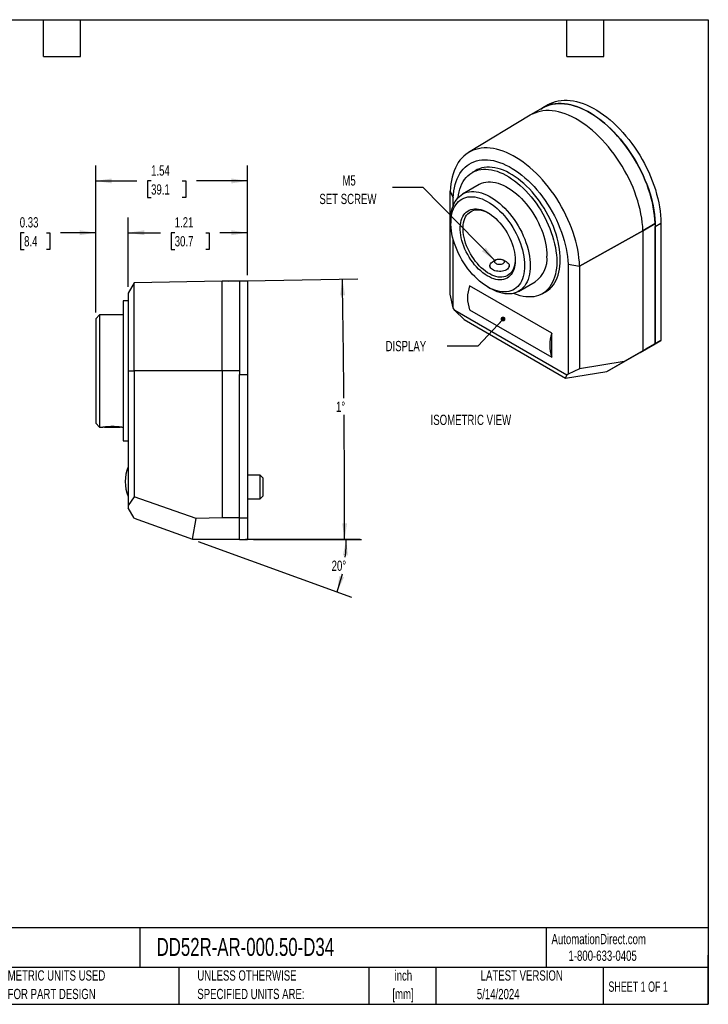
# Model space of a CAD drawing. Header units: inches. Extents: x 0.2 to 10.8, y 0.2 to 8.2.
# Tile 2 of 2: x 5.2 to 10.8, y 0.2 to 8.2. Entities that reach past the tile are written whole.
import ezdxf

# ---------------------------------------------------------------- set-up
doc = ezdxf.new("R2010")
doc.units = ezdxf.units.IN
doc.header["$MEASUREMENT"] = 0
doc.layers.add('DIMENSIONS', color=140, linetype='Continuous', lineweight=25)
doc.layers.add('TEXT', color=140, linetype='Continuous', lineweight=25)
doc.styles.add('SLDTEXTSTYLE0', font='TXT', dxfattribs={"width": 0.7})
doc.styles.add('SLDTEXTSTYLE1', font='TXT', dxfattribs={"width": 0.65})
doc.dimstyles.new('SLDDIMSTYLE0', dxfattribs={"dimtxt": 0.084961, "dimasz": 0.13, "dimexe": 0, "dimexo": 0.0625, "dimgap": 0.02124, "dimtad": 0, "dimtih": 1, "dimtoh": 1, "dimlfac": 1.25, "dimrnd": 1e-09, "dimzin": 12, "dimdsep": 46, "dimtxsty": 'SLDTEXTSTYLE0', "dimsah": 1, "dimcen": 0.09, "dimadec": 0, "dimazin": 3, "dimtfac": 1, "dimtofl": 0, "dimtmove": 0, "dimatfit": 3, "dimfxl": 0, "dimfrac": 2, "dimtolj": 1, "dimtzin": 12, "dimarcsym": 0})
doc.dimstyles.new('SLDDIMSTYLE1', dxfattribs={"dimtxt": 0.084961, "dimasz": 0.13, "dimexe": 0, "dimexo": 0.0625, "dimgap": 0.02124, "dimtad": 0, "dimtih": 1, "dimtoh": 1, "dimlfac": 1.25, "dimrnd": 1e-09, "dimdsep": 46, "dimtxsty": 'SLDTEXTSTYLE0', "dimsah": 1, "dimcen": 0.09, "dimadec": 0, "dimazin": 2, "dimtfac": 1, "dimtmove": 0, "dimatfit": 0, "dimfxl": 0, "dimfrac": 2, "dimtolj": 1, "dimtzin": 12, "dimarcsym": 0})
doc.dimstyles.new('SLDDIMSTYLE4', dxfattribs={"dimtxt": 0.18, "dimasz": 0.13, "dimexe": 0, "dimexo": 0.0625, "dimgap": 0, "dimtad": 0, "dimtih": 1, "dimtoh": 1, "dimdec": 0, "dimrnd": 1e-09, "dimzin": 0, "dimdsep": 46, "dimtxsty": 'Standard', "dimsah": 1, "dimcen": 0.09, "dimadec": 0, "dimazin": 0, "dimtfac": 0.13, "dimtdec": 0, "dimtofl": 0, "dimtmove": 0, "dimatfit": 3, "dimfxl": 0, "dimfrac": 2, "dimtolj": 1, "dimtzin": 0, "dimarcsym": 0})
doc.dimstyles.new('SLDDIMSTYLE5', dxfattribs={"dimtxt": 0.18, "dimasz": 0.04, "dimexe": 0, "dimexo": 0.0625, "dimgap": 0, "dimtad": 0, "dimtih": 1, "dimtoh": 1, "dimdec": 0, "dimrnd": 1e-09, "dimzin": 0, "dimdsep": 46, "dimtxsty": 'Standard', "dimblk1": 'DOT', "dimblk2": 'DOT', "dimsah": 1, "dimcen": 0.09, "dimadec": 0, "dimazin": 0, "dimtfac": 0.04, "dimtdec": 0, "dimtofl": 0, "dimtmove": 0, "dimatfit": 3, "dimldrblk": 'DOT', "dimfxl": 0, "dimfrac": 2, "dimtolj": 1, "dimtzin": 0, "dimarcsym": 0})
doc.dimstyles.new('SLDDIMSTYLE6', dxfattribs={"dimtxt": 0.084961, "dimasz": 0.13, "dimexe": 0, "dimexo": 0.0625, "dimgap": 0.02124, "dimtad": 0, "dimtih": 1, "dimtoh": 1, "dimdec": 4, "dimlfac": 1.25, "dimzin": 12, "dimdsep": 46, "dimtxsty": 'SLDTEXTSTYLE0', "dimsah": 1, "dimcen": 0.09, "dimadec": 0, "dimazin": 3, "dimtfac": 1, "dimtdec": 0, "dimtofl": 0, "dimtmove": 0, "dimatfit": 3, "dimfxl": 0, "dimfrac": 2, "dimtolj": 1, "dimtzin": 12, "dimarcsym": 0})

# ---------------------------------------------------------------- blocks, each defined once
blk = doc.blocks.new('_Dot')
at = {"color": 0, "linetype": 'ByBlock', "lineweight": -2}
blk.add_line((-0.5, 0), (-1, 0), dxfattribs=at)
at = {"color": 0, "linetype": 'ByBlock', "const_width": 0.5}
blk.add_lwpolyline([(-0.25, 0, 1), (0.25, 0, 1)], format="xyb", close=True, dxfattribs=at)
blk = doc.blocks.new('_D_11')
at = {"layer": 'DIMENSIONS'}
for p, q in [((5.7732, 5.8704), (5.7732, 6.6439)), ((6.0372, 6.0787), (6.0372, 6.6439)), ((5.1915, 6.5189), (5.163, 6.5189)), ((5.163, 6.5189), (5.163, 6.3838)), ((5.3733, 6.5189), (5.4019, 6.5189)), ((5.4019, 6.5189), (5.4019, 6.3838)), ((5.7732, 6.5189), (5.4885, 6.5189)), ((6.0372, 6.5189), (6.2872, 6.5189)), ((5.163, 6.3838), (5.1915, 6.3838)), ((5.4019, 6.3838), (5.3733, 6.3838))]:
    blk.add_line(p, q, dxfattribs=at)
for points in [[(5.7732, 6.5189), (5.6432, 6.5389), (5.6432, 6.4989)], [(6.0372, 6.5189), (6.1672, 6.4989), (6.1672, 6.5389)]]:
    blk.add_solid(points, dxfattribs=at)
at = {"layer": 'DIMENSIONS', "char_height": 0.08333, "attachment_point": 1, "style": 'SLDTEXTSTYLE0'}
for s, insert in [('0.33', (5.1562, 6.6453)), ('8.4', (5.1915, 6.4913))]:
    blk.add_mtext(s, dxfattribs=dict(at, insert=insert))
blk = doc.blocks.new('_D_12')
at = {"layer": 'DIMENSIONS'}
for p, q in [((6.0372, 6.0787), (6.0372, 6.6439)), ((7.0052, 6.1752), (7.0052, 6.6439)), ((6.0372, 6.5189), (6.3001, 6.5189)), ((6.4152, 6.5189), (6.3867, 6.5189)), ((6.3867, 6.5189), (6.3867, 6.3838)), ((6.6677, 6.5189), (6.6962, 6.5189)), ((6.6962, 6.5189), (6.6962, 6.3838)), ((7.0052, 6.5189), (6.7828, 6.5189)), ((6.3867, 6.3838), (6.4152, 6.3838)), ((6.6962, 6.3838), (6.6677, 6.3838))]:
    blk.add_line(p, q, dxfattribs=at)
for points in [[(6.0372, 6.5189), (6.1672, 6.4989), (6.1672, 6.5389)], [(7.0052, 6.5189), (6.8752, 6.5389), (6.8752, 6.4989)]]:
    blk.add_solid(points, dxfattribs=at)
at = {"layer": 'DIMENSIONS', "char_height": 0.08333, "attachment_point": 1, "style": 'SLDTEXTSTYLE0'}
for s, insert in [('1.21', (6.4152, 6.6453)), ('30.7', (6.4152, 6.4913))]:
    blk.add_mtext(s, dxfattribs=dict(at, insert=insert))
blk = doc.blocks.new('_D_13')
at = {"layer": 'DIMENSIONS'}
for p, q in [((5.7732, 5.8704), (5.7732, 7.0649)), ((7.0052, 6.1752), (7.0052, 7.0649)), ((5.7732, 6.9399), (6.1081, 6.9399)), ((6.2232, 6.9399), (6.1947, 6.9399)), ((6.1947, 6.9399), (6.1947, 6.8048)), ((6.4757, 6.9399), (6.5042, 6.9399)), ((6.5042, 6.9399), (6.5042, 6.8048)), ((7.0052, 6.9399), (6.5908, 6.9399)), ((6.1947, 6.8048), (6.2232, 6.8048)), ((6.5042, 6.8048), (6.4757, 6.8048))]:
    blk.add_line(p, q, dxfattribs=at)
for points in [[(5.7732, 6.9399), (5.9032, 6.9199), (5.9032, 6.9599)], [(7.0052, 6.9399), (6.8752, 6.9599), (6.8752, 6.9199)]]:
    blk.add_solid(points, dxfattribs=at)
at = {"layer": 'DIMENSIONS', "char_height": 0.08333, "attachment_point": 1, "style": 'SLDTEXTSTYLE0'}
for s, insert in [('1.54', (6.2232, 7.0663)), ('39.1', (6.2232, 6.9122))]:
    blk.add_mtext(s, dxfattribs=dict(at, insert=insert))
blk = doc.blocks.new('_D_14')
at = {"layer": 'DIMENSIONS'}
for p, q in [((6.8504, 6.1252), (7.902, 6.1436)), ((6.9912, 4.0284), (7.9204, 4.0284))]:
    blk.add_line(p, q, dxfattribs=at)
for start, end in [(0.542352, 1), (0, 0.478449)]:
    blk.add_arc((-113.2794, 4.0284), 121.0748, start, end, dxfattribs=at)
for points in [[(7.777, 6.1414), (7.7592, 6.0111), (7.7992, 6.0118)], [(7.7954, 4.0284), (7.8154, 4.1584), (7.7754, 4.1584)]]:
    blk.add_solid(points, dxfattribs=at)
at = {"layer": 'DIMENSIONS', "insert": (7.7252, 5.1468), "char_height": 0.08333, "attachment_point": 1, "style": 'SLDTEXTSTYLE0'}
blk.add_mtext('1°', dxfattribs=at)
blk = doc.blocks.new('_D_15')
at = {"layer": 'DIMENSIONS'}
for p, q in [((6.6069, 4.0113), (7.8511, 3.5584)), ((7.0552, 4.0276), (7.9339, 4.0276))]:
    blk.add_line(p, q, dxfattribs=at)
for start, end in [(353.32906, 0), (340, 347.02778)]:
    blk.add_arc((6.5622, 4.0276), 1.2467, start, end, dxfattribs=at)
for points in [[(7.8089, 4.0276), (7.7821, 3.8988), (7.8221, 3.8967)], [(7.7337, 3.6012), (7.7908, 3.7196), (7.7526, 3.7313)]]:
    blk.add_solid(points, dxfattribs=at)
at = {"layer": 'DIMENSIONS', "insert": (7.6899, 3.8551), "char_height": 0.08333, "attachment_point": 1, "style": 'SLDTEXTSTYLE0'}
blk.add_mtext('20°', dxfattribs=at)

msp = doc.modelspace()

# ---------------------------------------------------------------- linework, layer by layer
for p, q in [((9.406196, 7.533292), (9.306636, 7.475817)), ((9.451051, 7.56011), (9.405796, 7.533985)), ((9.301998, 7.473073), (8.802593, 7.170359)), ((9.306636, 7.475817), (9.301998, 7.473073)), ((8.860564, 7.025014), (8.83228, 7.008686)), ((8.888675, 6.910996), (8.752911, 6.832621)), ((8.653137, 6.855506), (8.653525, 6.855738)), ((8.653137, 6.855506), (8.677984, 6.801975)), ((8.653137, 6.019577), (8.653137, 6.855506)), ((8.65351, 6.855291), (8.678403, 6.801732)), ((8.677984, 6.74019), (8.677984, 6.801975)), ((8.678403, 6.801732), (8.677984, 6.801975)), ((8.658452, 6.623844), (8.658452, 6.597719)), ((10.218811, 6.535557), (10.318372, 6.593032)), ((10.318738, 6.59282), (10.219178, 6.535345)), ((10.318738, 6.59282), (10.318372, 6.593032)), ((10.318738, 6.59282), (10.318738, 5.617544)), ((10.319304, 6.56963), (10.364559, 6.595755)), ((10.319304, 5.617217), (10.319304, 6.56963)), ((10.364559, 6.595755), (10.364559, 5.643342)), ((9.704255, 6.248709), (10.218811, 6.535557)), ((10.219178, 6.535345), (9.704628, 6.248493)), ((10.219178, 6.535345), (10.219178, 5.560069)), ((8.677984, 5.908069), (8.677984, 6.463525)), ((8.975691, 6.250218), (8.975691, 6.239449)), ((9.027034, 6.298691), (8.998745, 6.282355)), ((9.110118, 6.282355), (9.081829, 6.298691)), ((9.133172, 6.239449), (9.133172, 6.250218)), ((9.611479, 6.263079), (9.704255, 6.248709)), ((9.611899, 6.262837), (9.611479, 6.263079)), ((9.611899, 6.262837), (9.611899, 5.368931)), ((9.611899, 6.262837), (9.704628, 6.248493)), ((9.704628, 6.248493), (9.704628, 5.412565)), ((6.0852, 6.111885), (6.0372, 6.028746)), ((6.8004, 6.124368), (6.0852, 6.111885)), ((6.0852, 5.396368), (6.0852, 6.111885)), ((6.9412, 6.124368), (6.8004, 6.124368)), ((6.8004, 5.396368), (6.8004, 6.124368)), ((7.0052, 6.125168), (6.9412, 6.125168)), ((6.9412, 6.125168), (6.9412, 5.368368)), ((7.0052, 6.125168), (7.0052, 5.368368)), ((9.478695, 5.703181), (8.811187, 6.088525)), ((9.208874, 6.042784), (9.344638, 6.121159)), ((6.0372, 6.028746), (6.0372, 5.396368)), ((8.677984, 5.908069), (8.653137, 6.019577)), ((8.958216, 6.078455), (8.98084, 6.06539)), ((9.401034, 6.023469), (9.429318, 6.039797)), ((6.0372, 5.965168), (5.9972, 5.965168)), ((5.9972, 5.965168), (5.9972, 4.827568)), ((5.8052, 5.852368), (5.7732, 5.820368)), ((5.9972, 5.852368), (5.8052, 5.852368)), ((5.8052, 5.852368), (5.8052, 5.396368)), ((8.689488, 5.88729), (8.677984, 5.908069)), ((9.600394, 5.361435), (8.689488, 5.88729)), ((8.689488, 5.88729), (8.767063, 5.813808)), ((8.811187, 5.892556), (9.478695, 5.507211)), ((5.7732, 5.820368), (5.7732, 5.396368)), ((8.767063, 5.813808), (9.590701, 5.338332)), ((9.478695, 5.507211), (9.478695, 5.703181)), ((10.195985, 5.546656), (10.318738, 5.617544)), ((10.195985, 5.546003), (10.319304, 5.617217)), ((10.318738, 5.617544), (10.219178, 5.560069)), ((10.364559, 5.643342), (10.241239, 5.572128)), ((10.319304, 5.617217), (10.364559, 5.643342)), ((9.92641, 5.391034), (10.195985, 5.546656)), ((10.219178, 5.560069), (10.067753, 5.472652)), ((10.195419, 5.54633), (10.195985, 5.546003)), ((10.195985, 5.546003), (10.241239, 5.572128)), ((10.067753, 5.472652), (9.704628, 5.412565)), ((9.92641, 5.391034), (10.067753, 5.472652)), ((5.7732, 5.396368), (5.7732, 4.972368)), ((5.8052, 5.396368), (5.8052, 4.940368)), ((6.0372, 5.396368), (6.0372, 4.301621)), ((6.0372, 5.396368), (6.0852, 5.396368)), ((6.0852, 5.396368), (6.0852, 4.372625)), ((6.8004, 5.396368), (6.0852, 5.396368)), ((6.8004, 5.396368), (6.8004, 4.201968)), ((6.9412, 5.396368), (6.8004, 5.396368)), ((6.9412, 4.201968), (6.9412, 5.368368)), ((6.9412, 5.368368), (7.0052, 5.368368)), ((7.0052, 5.368368), (7.0052, 4.201968)), ((9.590701, 5.338332), (9.92641, 5.391034)), ((9.590701, 5.338332), (9.600394, 5.361435)), ((9.611899, 5.368931), (9.600394, 5.361435)), ((9.704628, 5.412565), (9.611899, 5.368931)), ((5.7732, 4.972368), (5.8052, 4.940368)), ((5.8052, 4.940368), (5.830697, 4.940368)), ((5.844077, 4.9422), (5.845909, 4.940368)), ((5.845909, 4.940368), (5.9092, 4.940368)), ((5.9092, 4.940368), (5.972492, 4.940368)), ((5.972492, 4.940368), (5.974292, 4.942168)), ((5.987905, 4.940368), (5.9972, 4.940368)), ((5.9972, 4.827568), (6.0372, 4.827568)), ((7.1092, 4.548368), (7.0052, 4.548368)), ((7.1332, 4.524368), (7.1092, 4.548368)), ((7.1092, 4.452368), (7.1092, 4.548368)), ((7.1332, 4.452368), (7.1332, 4.524368)), ((7.1092, 4.356368), (7.1092, 4.452368)), ((7.1332, 4.380368), (7.1332, 4.452368)), ((6.0852, 4.372625), (6.0372, 4.301621)), ((6.589927, 4.198295), (6.0852, 4.372625)), ((7.0052, 4.356368), (7.1092, 4.356368)), ((7.1092, 4.356368), (7.1332, 4.380368)), ((6.0372, 4.301621), (6.0372, 4.284307)), ((6.0852, 4.201168), (6.0372, 4.284307)), ((6.0852, 4.201168), (6.559964, 4.028368)), ((6.559964, 4.028368), (6.589927, 4.198295)), ((6.8004, 4.201968), (6.589927, 4.198295)), ((6.9412, 4.201968), (6.8004, 4.201968)), ((6.9412, 4.201968), (7.0052, 4.201968)), ((6.9412, 4.027568), (6.9412, 4.201968)), ((7.0052, 4.201968), (7.0052, 4.027568)), ((6.559964, 4.028368), (6.9412, 4.028368)), ((6.9412, 4.027568), (7.0052, 4.027568))]:
    msp.add_line(p, q)
at = {"flags": 128}
for points in [[(9.388801, 7.52325), (9.400925, 7.531099), (9.42066, 7.541917), (9.44136, 7.550975), (9.462968, 7.55825), (9.485428, 7.563722), (9.50868, 7.567378), (9.532663, 7.569207), (9.557313, 7.569205), (9.582564, 7.567371), (9.60835, 7.56371), (9.634602, 7.558233), (9.661251, 7.550953), (9.688226, 7.54189), (9.715455, 7.531068), (9.742866, 7.518516), (9.770387, 7.504267), (9.797944, 7.488358), (9.825465, 7.470833), (9.852877, 7.451736), (9.880106, 7.43112), (9.90708, 7.409039), (9.933729, 7.38555), (9.959981, 7.360718), (9.985767, 7.334606), (10.011018, 7.307286), (10.035668, 7.278828), (10.059651, 7.249309), (10.082903, 7.218807), (10.105363, 7.187403), (10.126972, 7.155179), (10.147671, 7.122222), (10.167406, 7.088619), (10.186125, 7.054459), (10.203778, 7.019833), (10.220319, 6.984831), (10.235702, 6.949548), (10.249889, 6.914077), (10.26284, 6.878512), (10.274522, 6.842946), (10.284904, 6.807475), (10.293957, 6.772193), (10.301659, 6.737193), (10.307989, 6.702567), (10.312929, 6.668408), (10.316468, 6.634807), (10.318594, 6.601852), (10.319304, 6.56963)], [(10.318372, 6.593032), (10.316621, 6.62607), (10.313431, 6.65979), (10.308811, 6.694102), (10.302773, 6.728912), (10.295334, 6.764126), (10.286513, 6.79965), (10.276334, 6.835387), (10.264826, 6.871241), (10.252018, 6.907114), (10.237946, 6.94291), (10.222648, 6.978533), (10.206164, 7.013885), (10.18854, 7.048871), (10.169824, 7.083397), (10.150065, 7.11737), (10.129317, 7.150697), (10.107637, 7.183289), (10.085082, 7.215057), (10.061714, 7.245916), (10.037596, 7.275782), (10.012793, 7.304575), (9.987373, 7.332216), (9.961403, 7.358631), (9.934954, 7.383749), (9.908097, 7.407502), (9.880906, 7.429825), (9.853453, 7.450658), (9.825813, 7.469945), (9.798061, 7.487634), (9.770271, 7.503677), (9.742518, 7.51803), (9.714878, 7.530656), (9.687425, 7.541519), (9.660234, 7.55059), (9.633377, 7.557845), (9.606929, 7.563265), (9.580959, 7.566834), (9.555538, 7.568543), (9.530735, 7.568387), (9.506617, 7.566367), (9.483249, 7.562488), (9.460694, 7.556761), (9.439014, 7.549201), (9.418266, 7.539829), (9.406196, 7.533292)], [(9.451051, 7.56011), (9.465915, 7.568042), (9.486614, 7.5771), (9.508223, 7.584375), (9.530683, 7.589847), (9.553935, 7.593503), (9.577918, 7.595332), (9.602568, 7.59533), (9.627819, 7.593496), (9.653605, 7.589835), (9.679857, 7.584358), (9.706506, 7.577078), (9.73348, 7.568015), (9.76071, 7.557193), (9.788121, 7.544641), (9.815642, 7.530392), (9.843199, 7.514483), (9.87072, 7.496958), (9.898131, 7.477861), (9.92536, 7.457245), (9.952335, 7.435164), (9.978984, 7.411675), (10.005236, 7.386843), (10.031022, 7.360732), (10.056273, 7.333411), (10.080923, 7.304953), (10.104906, 7.275434), (10.128158, 7.244932), (10.150618, 7.213528), (10.172226, 7.181304), (10.192926, 7.148348), (10.212661, 7.114744), (10.23138, 7.080584), (10.249033, 7.045958), (10.265573, 7.010956), (10.280957, 6.975673), (10.295144, 6.940202), (10.308095, 6.904637), (10.319777, 6.869071), (10.330158, 6.8336), (10.339212, 6.798318), (10.346914, 6.763318), (10.353244, 6.728692), (10.358184, 6.694533), (10.361723, 6.660932), (10.363849, 6.627977), (10.364559, 6.595755)], [(10.218811, 6.535557), (10.21706, 6.568595), (10.21387, 6.602315), (10.20925, 6.636627), (10.203212, 6.671437), (10.195773, 6.706651), (10.186952, 6.742175), (10.176773, 6.777912), (10.165265, 6.813765), (10.152457, 6.849639), (10.138385, 6.885435), (10.123087, 6.921058), (10.106604, 6.95641), (10.08898, 6.991396), (10.070263, 7.025922), (10.050504, 7.059895), (10.029757, 7.093222), (10.008076, 7.125814), (9.985522, 7.157582), (9.962154, 7.188441), (9.938036, 7.218307), (9.913233, 7.2471), (9.887812, 7.274741), (9.861842, 7.301156), (9.835393, 7.326274), (9.808537, 7.350026), (9.781345, 7.37235), (9.753893, 7.393183), (9.726253, 7.41247), (9.6985, 7.430159), (9.67071, 7.446202), (9.642957, 7.460555), (9.615317, 7.473181), (9.587865, 7.484044), (9.560673, 7.493115), (9.533817, 7.50037), (9.507368, 7.50579), (9.481398, 7.509359), (9.455977, 7.511068), (9.431174, 7.510912), (9.407056, 7.508892), (9.383688, 7.505013), (9.361134, 7.499286), (9.339453, 7.491726), (9.318706, 7.482353), (9.306636, 7.475817)], [(9.704255, 6.248709), (9.702517, 6.281196), (9.699365, 6.314353), (9.694808, 6.348091), (9.688857, 6.382317), (9.68153, 6.416939), (9.672845, 6.451865), (9.662826, 6.486999), (9.651501, 6.522247), (9.638899, 6.557513), (9.625055, 6.592703), (9.610006, 6.627721), (9.593793, 6.662473), (9.57646, 6.696865), (9.558053, 6.730804), (9.538622, 6.764199), (9.51822, 6.796958), (9.496902, 6.828995), (9.474724, 6.860222), (9.451748, 6.890555), (9.428035, 6.919911), (9.403649, 6.948213), (9.378657, 6.975383), (9.353125, 7.001348), (9.327122, 7.026038), (9.300719, 7.049386), (9.273987, 7.071329), (9.246998, 7.091808), (9.219826, 7.110768), (9.192542, 7.128157), (9.165222, 7.143929), (9.137939, 7.15804), (9.110766, 7.170453), (9.083777, 7.181135), (9.057045, 7.190056), (9.030642, 7.197192), (9.00464, 7.202524), (8.979108, 7.206038), (8.954115, 7.207724), (8.929729, 7.207577), (8.906016, 7.205599), (8.88304, 7.201794), (8.860863, 7.196172), (8.839544, 7.18875), (8.819142, 7.179546), (8.799711, 7.168586), (8.781305, 7.155899), (8.763971, 7.141519), (8.747758, 7.125486), (8.73271, 7.107843), (8.718866, 7.088637), (8.706264, 7.06792), (8.694938, 7.045748), (8.68492, 7.022182), (8.676235, 6.997283), (8.668907, 6.971121), (8.662957, 6.943765), (8.658399, 6.91529), (8.655248, 6.885772), (8.65351, 6.855291)], [(8.678403, 6.801732), (8.680224, 6.830573), (8.683479, 6.858422), (8.688159, 6.885193), (8.69425, 6.910805), (8.701733, 6.935178), (8.710584, 6.958236), (8.720777, 6.979908), (8.732279, 7.000128), (8.745056, 7.018833), (8.759067, 7.035966), (8.774271, 7.051472), (8.790619, 7.065306), (8.808061, 7.077423), (8.826543, 7.087786), (8.846009, 7.096363), (8.866398, 7.103129), (8.887646, 7.108061), (8.90969, 7.111146), (8.93246, 7.112372), (8.955886, 7.111737), (8.979896, 7.109242), (9.004416, 7.104895), (9.029369, 7.09871), (9.05468, 7.090705), (9.080269, 7.080906), (9.106058, 7.069342), (9.131967, 7.05605), (9.157916, 7.04107), (9.183825, 7.024448), (9.209613, 7.006237), (9.235203, 6.986492), (9.260513, 6.965273), (9.285467, 6.942648), (9.309986, 6.918685), (9.333996, 6.893458), (9.357422, 6.867046), (9.380192, 6.83953), (9.402236, 6.810995), (9.423485, 6.781529), (9.443873, 6.751224), (9.463339, 6.720171), (9.481821, 6.688469), (9.499264, 6.656214), (9.515611, 6.623505), (9.530815, 6.590445), (9.544826, 6.557136), (9.557603, 6.523679), (9.569106, 6.490178), (9.579298, 6.456738), (9.58815, 6.42346), (9.595632, 6.390448), (9.601723, 6.357804), (9.606403, 6.325629), (9.609659, 6.294021), (9.611479, 6.263079)], [(9.429318, 6.039797), (9.433524, 6.042298), (9.449614, 6.05332), (9.464633, 6.066024), (9.47853, 6.080366), (9.491255, 6.096297), (9.502763, 6.113759), (9.513015, 6.132691), (9.521973, 6.153028), (9.529608, 6.174697), (9.535891, 6.197623), (9.540801, 6.221724), (9.54432, 6.246917), (9.546437, 6.273113), (9.547143, 6.300219), (9.546437, 6.328141), (9.54432, 6.356781), (9.540801, 6.386037), (9.535891, 6.415808), (9.529608, 6.445988), (9.521973, 6.476471), (9.513015, 6.507151), (9.502763, 6.53792), (9.491255, 6.56867), (9.47853, 6.599292), (9.464633, 6.629679), (9.449614, 6.659724), (9.433524, 6.689322), (9.416421, 6.718369), (9.398364, 6.746763), (9.379417, 6.774404), (9.359646, 6.801195), (9.339121, 6.827042), (9.317914, 6.851854), (9.2961, 6.875543), (9.273754, 6.898028), (9.250956, 6.919228), (9.227786, 6.939069), (9.204325, 6.957482), (9.180655, 6.974402), (9.15686, 6.98977), (9.133022, 7.003531), (9.109227, 7.015637), (9.085557, 7.026046), (9.062096, 7.03472), (9.038926, 7.041631), (9.016128, 7.046752), (8.993782, 7.050067), (8.971968, 7.051564), (8.950761, 7.051237), (8.930236, 7.049088), (8.910465, 7.045124), (8.891518, 7.039359), (8.873461, 7.031813), (8.860564, 7.025014)], [(8.717629, 6.804667), (8.720797, 6.826759), (8.725707, 6.850861), (8.73199, 6.873786), (8.739624, 6.895456), (8.748583, 6.915792), (8.758835, 6.934725), (8.770343, 6.952187), (8.783068, 6.968117), (8.796965, 6.98246), (8.811984, 6.995164), (8.828074, 7.006185), (8.845177, 7.015485), (8.863234, 7.023031), (8.882181, 7.028796), (8.901952, 7.03276), (8.922477, 7.034909), (8.943684, 7.035236), (8.965498, 7.033739), (8.987844, 7.030424), (9.010641, 7.025303), (9.033812, 7.018392), (9.057273, 7.009717), (9.080943, 6.999309), (9.104738, 6.987203), (9.128575, 6.973442), (9.152371, 6.958074), (9.176041, 6.941154), (9.199502, 6.922741), (9.222672, 6.9029), (9.24547, 6.8817), (9.267816, 6.859215), (9.28963, 6.835525), (9.310837, 6.810714), (9.331362, 6.784867), (9.351133, 6.758076), (9.37008, 6.730435), (9.388137, 6.702041), (9.40524, 6.672994), (9.42133, 6.643396), (9.436349, 6.613351), (9.450246, 6.582964), (9.462971, 6.552342), (9.474479, 6.521592), (9.484731, 6.490823), (9.493689, 6.460143), (9.501324, 6.42966), (9.507607, 6.39948), (9.512517, 6.369709), (9.516036, 6.340453), (9.518153, 6.311813), (9.518859, 6.283891), (9.518153, 6.256785), (9.516036, 6.230589), (9.512517, 6.205396), (9.507607, 6.181295), (9.501324, 6.158369), (9.493689, 6.1367), (9.484731, 6.116363), (9.474479, 6.097431), (9.462971, 6.079969), (9.450246, 6.064038), (9.436349, 6.049696), (9.42133, 6.036992), (9.40524, 6.02597), (9.388137, 6.01667), (9.37008, 6.009125), (9.351133, 6.00336), (9.331362, 5.999395), (9.310837, 5.997246), (9.28963, 5.996919), (9.267816, 5.998416), (9.24547, 6.001731), (9.222672, 6.006853), (9.199502, 6.013763), (9.176041, 6.022438), (9.167022, 6.02621)], [(8.888675, 6.910996), (8.892498, 6.91313), (8.90848, 6.920596), (8.925392, 6.926255), (8.943157, 6.930082), (8.961698, 6.93206), (8.98093, 6.93218), (9.000769, 6.930441), (9.021126, 6.926852), (9.041909, 6.921428), (9.063025, 6.914194), (9.084382, 6.905182), (9.105882, 6.894432), (9.127431, 6.881992), (9.148932, 6.867918), (9.170288, 6.852273), (9.191405, 6.835126), (9.212188, 6.816554), (9.232545, 6.79664), (9.252383, 6.775473), (9.271616, 6.753148), (9.290156, 6.729763), (9.307922, 6.705424), (9.324834, 6.68024), (9.340815, 6.654323), (9.355796, 6.627788), (9.369708, 6.600754), (9.38249, 6.573342), (9.394085, 6.545674), (9.404441, 6.517874), (9.413512, 6.490066), (9.421257, 6.462374), (9.427641, 6.434922), (9.432636, 6.407832), (9.436221, 6.381226), (9.438377, 6.355222), (9.439098, 6.329937)], [(8.658452, 6.623844), (8.659172, 6.648298), (8.661329, 6.671811), (8.664913, 6.694279), (8.669908, 6.715601), (8.676293, 6.735682), (8.684037, 6.754432), (8.693108, 6.771767), (8.703464, 6.787611), (8.715059, 6.801891), (8.727841, 6.814545), (8.741753, 6.825516), (8.756734, 6.834755), (8.772716, 6.842221), (8.789627, 6.84788), (8.807393, 6.851706), (8.825933, 6.853684), (8.845166, 6.853804), (8.865005, 6.852066), (8.885361, 6.848477), (8.906144, 6.843053), (8.927261, 6.835819), (8.948617, 6.826807), (8.970118, 6.816057), (8.991667, 6.803617), (9.013167, 6.789543), (9.034524, 6.773898), (9.055641, 6.756751), (9.076424, 6.738179), (9.09678, 6.718265), (9.116619, 6.697098), (9.135851, 6.674772), (9.154392, 6.651388), (9.172158, 6.627049), (9.189069, 6.601865), (9.205051, 6.575947), (9.220031, 6.549412), (9.233944, 6.522378), (9.246726, 6.494966), (9.258321, 6.467298), (9.268677, 6.439498), (9.277747, 6.41169), (9.285492, 6.383998), (9.291876, 6.356546), (9.296872, 6.329457), (9.300456, 6.302851), (9.302613, 6.276847), (9.303333, 6.251561)], [(9.258078, 6.251561), (9.257364, 6.228088), (9.255224, 6.205552), (9.251669, 6.184059), (9.246716, 6.163713), (9.240388, 6.14461), (9.232716, 6.126842), (9.223736, 6.110493), (9.213491, 6.095641), (9.20203, 6.082357), (9.189407, 6.070704), (9.175682, 6.060738), (9.160922, 6.052506), (9.145195, 6.046047), (9.128578, 6.041392), (9.111149, 6.038564), (9.092992, 6.037576), (9.074193, 6.038432), (9.054841, 6.041128), (9.035029, 6.045652), (9.014851, 6.051983), (8.994403, 6.060089), (8.973784, 6.069932), (8.95309, 6.081466), (8.932421, 6.094635), (8.911875, 6.109377), (8.89155, 6.125621), (8.871543, 6.14329), (8.85195, 6.162299), (8.832863, 6.182559), (8.814373, 6.203973), (8.79657, 6.226438), (8.779536, 6.249848), (8.763355, 6.274091), (8.748102, 6.299051), (8.733851, 6.324609), (8.72067, 6.350645), (8.70862, 6.377032), (8.697761, 6.403647), (8.688142, 6.430362), (8.679811, 6.45705), (8.672807, 6.483583), (8.667164, 6.509835), (8.662907, 6.535681), (8.660058, 6.560998), (8.65863, 6.585665), (8.65863, 6.609565), (8.660058, 6.632584), (8.662907, 6.654612), (8.667164, 6.675543), (8.672807, 6.69528), (8.679811, 6.713726), (8.688142, 6.730795), (8.697761, 6.746404), (8.70862, 6.760481), (8.72067, 6.772957), (8.733851, 6.783773), (8.748102, 6.792878), (8.763355, 6.800228), (8.779536, 6.805788), (8.79657, 6.809531), (8.814373, 6.811441), (8.832863, 6.811507), (8.85195, 6.80973), (8.871543, 6.806117), (8.89155, 6.800687), (8.911875, 6.793464), (8.932421, 6.784484), (8.95309, 6.773789), (8.973784, 6.76143), (8.994403, 6.747467), (9.014851, 6.731965), (9.035029, 6.714998), (9.054841, 6.696648), (9.074193, 6.677001), (9.092992, 6.656152), (9.111149, 6.634199), (9.128578, 6.611248), (9.145195, 6.587408), (9.160922, 6.562792), (9.175682, 6.537517), (9.189407, 6.511705), (9.20203, 6.485478), (9.213491, 6.458961), (9.223736, 6.43228), (9.232716, 6.405563), (9.240388, 6.378937), (9.246716, 6.352528), (9.251669, 6.326463), (9.255224, 6.300867), (9.257364, 6.27586), (9.258078, 6.251561)], [(9.181711, 6.295648), (9.181004, 6.275555), (9.17889, 6.256405), (9.17538, 6.238319), (9.170498, 6.22141), (9.164274, 6.205787), (9.156748, 6.191547), (9.147967, 6.178781), (9.137986, 6.167569), (9.126869, 6.157983), (9.114686, 6.150082), (9.101515, 6.143918), (9.087437, 6.139528), (9.072543, 6.136941), (9.056926, 6.136172), (9.040686, 6.137228), (9.023924, 6.1401), (9.006748, 6.144772), (8.989265, 6.151213), (8.971586, 6.159382), (8.953822, 6.169229), (8.936087, 6.18069), (8.918492, 6.193694), (8.901148, 6.208158), (8.884166, 6.22399), (8.867652, 6.241092), (8.851711, 6.259353), (8.836443, 6.27866), (8.821946, 6.298889), (8.808311, 6.319914), (8.795623, 6.3416), (8.783964, 6.363812), (8.773407, 6.386408), (8.764019, 6.409246), (8.755859, 6.432181), (8.748978, 6.455069), (8.743421, 6.477764), (8.739222, 6.500124), (8.736407, 6.522006), (8.734996, 6.543272), (8.734996, 6.563789), (8.736407, 6.583426), (8.739222, 6.602058), (8.743421, 6.61957), (8.748978, 6.635848), (8.755859, 6.650792), (8.764019, 6.664305), (8.773407, 6.676304), (8.783964, 6.686711), (8.795623, 6.695461), (8.808311, 6.7025), (8.821946, 6.707781), (8.836443, 6.711272), (8.851711, 6.712952), (8.867652, 6.712808), (8.884166, 6.710842), (8.901148, 6.707067), (8.918492, 6.701507), (8.936087, 6.694196), (8.953822, 6.685181), (8.971586, 6.674518), (8.989265, 6.662276), (9.006748, 6.648531), (9.023924, 6.633371), (9.040686, 6.616891), (9.056926, 6.599196), (9.072543, 6.580397), (9.087437, 6.560613), (9.101515, 6.53997), (9.114686, 6.518597), (9.126869, 6.496631), (9.137986, 6.474209), (9.147967, 6.451474), (9.156748, 6.428569), (9.164274, 6.40564), (9.170498, 6.38283), (9.17538, 6.360285), (9.17889, 6.338147), (9.181004, 6.316556), (9.181711, 6.295648)], [(9.181637, 6.302306), (9.181005, 6.289151), (9.178892, 6.270537), (9.175386, 6.252992), (9.170511, 6.236632), (9.164298, 6.221568), (9.15679, 6.207898), (9.148035, 6.195714), (9.138094, 6.185097), (9.12703, 6.176117), (9.114919, 6.168835), (9.101841, 6.163299), (9.087882, 6.159545), (9.073136, 6.157599), (9.057701, 6.157474), (9.04168, 6.159169), (9.025179, 6.162676), (9.008308, 6.167968), (8.991179, 6.175013), (8.973906, 6.183762), (8.956604, 6.194158), (8.939389, 6.20613), (8.922375, 6.219601), (8.905675, 6.234479), (8.8894, 6.250667), (8.873658, 6.268055), (8.858555, 6.28653), (8.844191, 6.305966), (8.830662, 6.326236), (8.818056, 6.347204), (8.80646, 6.368731), (8.795948, 6.390674), (8.786592, 6.412886), (8.778454, 6.43522), (8.771588, 6.457527), (8.766039, 6.479658), (8.761845, 6.501467), (8.759034, 6.522808), (8.757623, 6.543539), (8.757623, 6.563522), (8.759034, 6.582625), (8.761845, 6.600719), (8.766039, 6.617686), (8.771588, 6.633411), (8.778454, 6.64779), (8.786592, 6.660728), (8.795948, 6.672138), (8.80646, 6.681944), (8.818056, 6.690082), (8.830662, 6.696496), (8.844191, 6.701145), (8.858555, 6.703998), (8.873658, 6.705034), (8.8894, 6.704248), (8.905675, 6.701645), (8.922375, 6.697242), (8.939389, 6.691068), (8.956604, 6.683165), (8.964031, 6.679253)], [(9.110109, 6.218076), (9.100457, 6.213336), (9.089612, 6.209552), (9.077857, 6.20682), (9.065495, 6.205213), (9.052846, 6.204771), (9.040238, 6.205507), (9.027998, 6.2074), (9.016442, 6.210402), (9.005871, 6.214436), (8.996557, 6.219396), (8.988742, 6.225155), (8.982628, 6.231562), (8.978374, 6.238453), (8.97609, 6.245649), (8.975835, 6.252962), (8.977615, 6.260205), (8.981385, 6.267189), (8.987047, 6.273734), (8.994454, 6.279669), (8.998745, 6.282355)], [(9.303333, 6.251561), (9.302613, 6.227107), (9.300456, 6.203594), (9.296872, 6.181126), (9.291876, 6.159804), (9.285492, 6.139723), (9.277747, 6.120973), (9.268677, 6.103638), (9.258321, 6.087794), (9.246726, 6.073514), (9.233944, 6.06086), (9.220031, 6.049889), (9.205051, 6.04065), (9.189069, 6.033184), (9.172158, 6.027526), (9.154392, 6.023699), (9.135851, 6.021721), (9.116619, 6.021601), (9.09678, 6.023339), (9.076424, 6.026928), (9.055641, 6.032352), (9.034524, 6.039586), (9.013167, 6.048598), (8.991667, 6.059348), (8.98084, 6.06539)], [(9.081825, 6.267066), (9.074769, 6.263845), (9.066617, 6.26165), (9.057808, 6.2606), (9.048817, 6.260751), (9.040128, 6.262095), (9.032211, 6.26456), (9.025492, 6.268012), (9.020332, 6.272265), (9.017011, 6.277091), (9.015708, 6.282229), (9.016492, 6.287402), (9.019321, 6.292331), (9.024043, 6.296751), (9.030403, 6.300422), (9.038059, 6.303148), (9.046597, 6.304782), (9.055558, 6.305234), (9.064458, 6.304482), (9.072818, 6.302565), (9.080186, 6.299586), (9.086165, 6.295707), (9.090434, 6.291136), (9.092763, 6.286121), (9.093024, 6.28093), (9.091205, 6.275845), (9.087404, 6.271139), (9.081825, 6.267066)], [(9.110118, 6.282355), (9.116414, 6.278251), (9.123401, 6.272148), (9.128602, 6.265478), (9.131882, 6.258411), (9.133156, 6.251133), (9.13239, 6.243831), (9.129606, 6.236695), (9.124875, 6.229908), (9.118319, 6.223648), (9.110109, 6.218076)]]:
    msp.add_lwpolyline(points, dxfattribs=at)
for centre, radius, start, end in [((9.211658, 6.307082), 0.228585, 305.5739953, 5.7381851), ((9.080597, 5.990541), 0.286676, 160.013591, 199.986409), ((9.752405, 5.605196), 0.29072, 160.303217, 199.696783), ((6.3252, 4.496796), 0.312, 157.3801351, 202.6198649)]:
    msp.add_arc(centre, radius, start, end)
msp.add_open_spline([(5.830697, 4.940403), (5.830687, 4.940402), (5.830658, 4.940398), (5.833079, 4.940752), (5.83781, 4.941413), (5.844982, 4.942337), (5.854308, 4.943398), (5.865438, 4.94445), (5.878044, 4.945358), (5.891455, 4.945989), (5.905436, 4.946279), (5.919152, 4.946194), (5.932517, 4.945763), (5.944698, 4.945071), (5.955824, 4.944193), (5.968291, 4.942969), (5.980503, 4.941448), (5.98659, 4.940567), (5.988251, 4.940323), (5.987917, 4.940372), (5.987905, 4.940374)], degree=3, knots=[0, 0, 0, 0, 0.03166157, 0.08265683, 0.13643385, 0.19211105, 0.2491866, 0.30816627, 0.36638144, 0.42636701, 0.48397902, 0.54322528, 0.59846014, 0.65515288, 0.70663813, 0.75939625, 0.85620429, 0.95010144, 0.99824856, 1, 1, 1, 1])
at = {"layer": 'TEXT'}
for p, q in [((0.25, 8.25), (10.75, 8.25)), ((5.35, 7.95), (5.35, 8.25)), ((5.65, 7.95), (5.65, 8.25)), ((9.6, 7.95), (9.6, 8.25)), ((9.9, 7.95), (9.9, 8.25)), ((10.75, 8.25), (10.75, 0.25)), ((5.35, 7.95), (5.65, 7.95)), ((9.6, 7.95), (9.9, 7.95)), ((10.75, 0.871107), (0.25, 0.871107)), ((6.13224, 0.871107), (6.13224, 0.55)), ((9.432101, 0.871107), (9.432101, 0.55)), ((10.75, 0.25), (10.75, 0.65)), ((10.75, 0.55), (0.25, 0.55)), ((6.448038, 0.55), (6.448038, 0.25)), ((7.993083, 0.55), (7.993083, 0.25)), ((8.535909, 0.55), (8.535909, 0.25)), ((9.89562, 0.55), (9.89562, 0.25)), ((0.25, 0.25), (10.75, 0.25))]:
    msp.add_line(p, q, dxfattribs=at)

# ---------------------------------------------------------------- texts
at = {"color": 179, "linetype": 'Continuous', "lineweight": 18, "char_height": 0.08333333, "attachment_point": 1, "style": 'SLDTEXTSTYLE0'}
for s, insert in [('AutomationDirect.com', (9.476179, 0.821911)), ('1-800-633-0405', (9.613842, 0.686497))]:
    msp.add_mtext(s, dxfattribs=dict(at, insert=insert))
at = {"layer": 'DIMENSIONS', "style": 'SLDTEXTSTYLE0'}
for s, insert, char_height, attachment_point in [('M5', (7.831523, 6.985753), 0.0833333, 2), ('SET SCREW', (7.822254, 6.835271), 0.0833333, 2), ('DISPLAY', (8.128394, 5.640017), 0.0833333, 1), ('ISOMETRIC VIEW', (8.493816, 5.040296), 0.08333333, 1)]:
    msp.add_mtext(s, dxfattribs=dict(at, insert=insert, char_height=char_height, attachment_point=attachment_point))
at = {"layer": 'TEXT'}
for s, insert, char_height, attachment_point, style in [('DD52R-AR-000.50-D34', (6.268021, 0.789182), 0.14583333, 1, 'SLDTEXTSTYLE0'), ('METRIC UNITS USED', (5.058204, 0.526141), 0.08333333, 1, 'SLDTEXTSTYLE0'), ('UNLESS OTHERWISE', (6.598737, 0.526141), 0.08333333, 1, 'SLDTEXTSTYLE0'), ('inch', (8.272598, 0.526035), 0.0833333, 2, 'SLDTEXTSTYLE0'), ('LATEST VERSION', (9.234336, 0.526141), 0.08333333, 2, 'SLDTEXTSTYLE0'), ('SHEET 1 OF 1', (9.938633, 0.435098), 0.08333333, 1, 'SLDTEXTSTYLE1'), ('FOR PART DESIGN', (5.058204, 0.37566), 0.08333333, 1, 'SLDTEXTSTYLE0'), ('SPECIFIED UNITS ARE:', (6.598737, 0.37566), 0.08333333, 1, 'SLDTEXTSTYLE0'), ('[mm]', (8.269801, 0.375554), 0.0833333, 2, 'SLDTEXTSTYLE0'), ('5/14/2024', (9.043366, 0.3751), 0.0833333, 2, 'SLDTEXTSTYLE0')]:
    msp.add_mtext(s, dxfattribs=dict(at, insert=insert, char_height=char_height, attachment_point=attachment_point, style=style))

# ---------------------------------------------------------------- dimensions: what is measured, and where the dimension line sits
at = {"layer": 'DIMENSIONS'}
for base, p1, p2, dimstyle, picture, middle in [((7.0052, 6.939851), (5.7732, 5.820368), (7.0052, 6.125168), 'SLDDIMSTYLE0', '_D_13', (6.349423, 6.939851)), ((5.7732, 6.518869), (6.0372, 6.028746), (5.7732, 5.820368), 'SLDDIMSTYLE1', '_D_11', (5.282441, 6.518869)), ((7.0052, 6.518869), (6.0372, 6.028746), (7.0052, 6.125168), 'SLDDIMSTYLE0', '_D_12', (6.54148, 6.518869))]:
    dim = msp.add_linear_dim(base=base, p1=p1, p2=p2, angle=0, dimstyle=dimstyle, dxfattribs=at)
    dim.commit()
    dim.dimension.update_dxf_attribs({"geometry": picture, "text_midpoint": middle, "dimtype": 160})
for base, line1, line2, picture, middle in [((7.794383, 4.533885), ((6.559964, 4.028368), (6.9412, 4.028368)), ((6.8004, 6.124368), (6.0852, 6.111885)), '_D_14', (7.790634, 5.106909)), ((7.757597, 3.67378), ((6.559964, 4.028368), (6.0852, 4.201168)), ((7.0052, 4.027568), (6.9412, 4.027568)), '_D_15', (7.790634, 3.815229))]:
    dim = msp.add_angular_dim_2l(base=base, line1=line1, line2=line2, dimstyle='SLDDIMSTYLE6', dxfattribs=at)
    dim.commit()
    dim.dimension.update_dxf_attribs({"geometry": picture, "text_midpoint": middle, "dimtype": 162})

# ---------------------------------------------------------------- leaders
for points, dimstyle in [([(9.018017, 6.290511), (8.433976, 6.887613), (8.183976, 6.887613)], 'SLDDIMSTYLE4'), ([(9.082334, 5.818014), (8.877667, 5.597954), (8.627667, 5.597954)], 'SLDDIMSTYLE5')]:
    msp.add_leader(points, dimstyle=dimstyle, dxfattribs=at)

doc.saveas('drawing.dxf')
